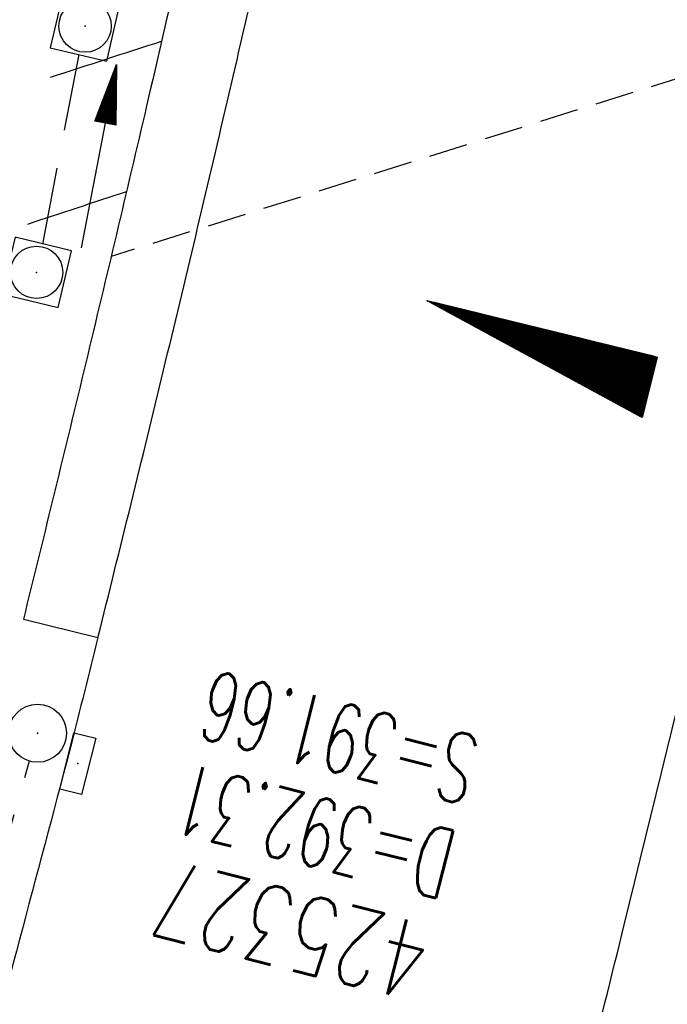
# Model space of a CAD drawing. Extents: x 450316 to 454644, y 428795 to 436505.
# Tile 93 of 256: x 453809 to 453825, y 431843 to 431868. Entities that reach past the tile are written whole.
import ezdxf

# ---------------------------------------------------------------- set-up
doc = ezdxf.new("R2010")
doc.units = 0
doc.header["$LTSCALE"] = 2
doc.header["$MEASUREMENT"] = 0
for name, pattern in [('ACHSE', [5.5, 4, -0.5, 0.5, -0.5]), ('AUSGEZOGEN', [0]), ('GESTRICH-X2', [1.5, 1, -0.5]), ('GESTRICHELT', [0.75, 0.5, -0.25])]:
    doc.linetypes.add(name, pattern=pattern)
doc.layers.get('0').update_dxf_attribs({"linetype": 'CONTINUOUS'})
for name, color, linetype in [('ACHSETOP', 1, 'ACHSE'), ('BAUWO', 1, 'CONTINUOUS'), ('BAUWUTOP', 1, 'GESTRICHELT'), ('FBR', 8, 'CONTINUOUS'), ('GEF', 1, 'AUSGEZOGEN'), ('KANAL', 7, 'GESTRICH-X2'), ('PFEIL', 7, 'CONTINUOUS'), ('SCHACHTNR', 6, 'CONTINUOUS'), ('SCHSYMBOL', 7, 'CONTINUOUS'), ('WEG', 8, 'AUSGEZOGEN')]:
    doc.layers.add(name, color=color, linetype=linetype)
doc.styles.add('ROMANS', font='romans.shx', dxfattribs={"width": 0.8})

# ---------------------------------------------------------------- blocks, each defined once
blk = doc.blocks.new('30')
at = {"color": 0}
for p, q in [((-0.75, -0.29), (-0.75, 0.293)), ((-0.75, 0.293), (0.753, 0.293)), ((0.753, 0.293), (0.753, -0.29)), ((0.753, -0.29), (-0.75, -0.29))]:
    blk.add_line(p, q, dxfattribs=at)
blk.add_point((0, 0), dxfattribs=at)
blk = doc.blocks.new('GST')
at = {"color": 0}
blk.add_circle((0, 0), 0.75, dxfattribs=at)
blk.add_point((0, 0), dxfattribs=at)
blk = doc.blocks.new('10')
blk.add_blockref('GST', (0, 0))
blk = doc.blocks.new('20')
blk.add_lwpolyline([(-0.754, -0.751), (0.754, -0.751), (0.754, 0.75), (-0.754, 0.75)], close=True)
blk.add_circle((0, 0), 0.676)
blk.add_point((0, 0))
blk = doc.blocks.new('PFEIL2')
at = {"color": 0}
for p, q in [((0.881, -0.271), (0.879, 0.276)), ((0.879, 0.276), (2.429, 0.009)), ((0.911, 0.27), (0.879, 0.265)), ((0.965, 0.261), (0.879, 0.246)), ((0.88, 0.002), (-2.401, -0.012)), ((1.019, 0.252), (0.879, 0.228)), ((1.073, 0.242), (0.879, 0.209)), ((1.127, 0.233), (0.879, 0.191)), ((1.181, 0.224), (0.879, 0.172)), ((1.235, 0.214), (0.879, 0.154)), ((1.289, 0.205), (0.879, 0.135)), ((1.343, 0.196), (0.879, 0.117)), ((1.397, 0.187), (0.879, 0.098)), ((1.451, 0.177), (0.879, 0.08)), ((1.505, 0.168), (0.879, 0.061)), ((1.559, 0.159), (0.88, 0.043)), ((1.613, 0.149), (0.88, 0.024)), ((1.668, 0.14), (0.88, 0.006)), ((1.722, 0.131), (0.88, -0.013)), ((1.776, 0.121), (0.88, -0.031)), ((1.83, 0.112), (0.88, -0.05)), ((1.884, 0.103), (0.88, -0.068)), ((1.938, 0.094), (0.88, -0.087)), ((1.992, 0.084), (0.88, -0.105)), ((2.046, 0.075), (0.88, -0.124)), ((2.1, 0.066), (0.88, -0.142)), ((2.154, 0.056), (0.88, -0.161)), ((2.208, 0.047), (0.88, -0.179)), ((2.262, 0.038), (0.881, -0.198)), ((2.316, 0.029), (0.881, -0.216)), ((2.37, 0.019), (0.881, -0.235)), ((2.424, 0.01), (0.881, -0.253)), ((2.429, 0.009), (0.881, -0.271))]:
    blk.add_line(p, q, dxfattribs=at)
blk = doc.blocks.new('*X33')
at = {"color": 0}
for p, q in [((725.827, 193.844), (727.436, 195.453)), ((725.827, 193.853), (727.427, 195.453)), ((725.827, 193.861), (727.418, 195.453)), ((725.827, 193.87), (727.409, 195.453)), ((725.827, 193.879), (727.401, 195.453)), ((725.827, 193.888), (727.392, 195.453)), ((725.827, 193.897), (727.383, 195.453)), ((725.827, 193.906), (727.374, 195.453)), ((725.827, 193.914), (727.365, 195.453)), ((725.827, 193.923), (727.356, 195.453)), ((725.827, 193.932), (727.347, 195.453)), ((725.827, 193.941), (727.339, 195.453)), ((725.827, 193.95), (727.33, 195.453)), ((725.827, 193.959), (727.321, 195.453)), ((725.827, 193.967), (727.312, 195.453)), ((725.827, 193.976), (727.303, 195.453)), ((725.827, 193.985), (727.294, 195.453)), ((725.827, 193.994), (727.286, 195.453)), ((725.827, 194.003), (727.277, 195.453)), ((725.827, 194.012), (727.268, 195.453)), ((725.827, 194.02), (727.259, 195.453)), ((725.827, 194.029), (727.25, 195.453)), ((725.827, 194.038), (727.241, 195.453)), ((725.827, 194.047), (727.233, 195.453)), ((725.827, 194.056), (727.224, 195.453)), ((725.827, 194.065), (727.215, 195.453)), ((725.827, 194.073), (727.206, 195.453)), ((725.827, 194.082), (727.197, 195.453)), ((725.827, 194.091), (727.188, 195.453)), ((725.827, 194.1), (727.18, 195.453)), ((725.827, 194.109), (727.171, 195.453)), ((725.827, 194.118), (727.162, 195.453)), ((725.827, 194.127), (727.153, 195.453)), ((725.827, 194.135), (727.144, 195.453)), ((725.827, 194.144), (727.135, 195.453)), ((725.827, 194.153), (727.127, 195.453)), ((725.827, 194.162), (727.118, 195.453)), ((725.827, 194.171), (727.109, 195.453)), ((725.827, 194.18), (727.1, 195.453)), ((725.827, 194.188), (727.091, 195.453)), ((725.827, 194.197), (727.082, 195.453)), ((725.827, 194.206), (727.073, 195.453)), ((725.827, 194.215), (727.065, 195.453)), ((725.827, 194.224), (727.056, 195.453)), ((725.827, 194.233), (727.047, 195.453)), ((725.827, 194.241), (727.038, 195.453)), ((725.827, 194.25), (727.029, 195.453)), ((725.827, 194.259), (727.02, 195.453)), ((725.827, 194.268), (727.012, 195.453)), ((725.827, 194.277), (727.003, 195.453)), ((725.827, 194.286), (726.994, 195.453)), ((725.827, 194.294), (726.985, 195.453)), ((725.827, 194.303), (726.976, 195.453)), ((725.827, 194.312), (726.967, 195.453)), ((725.827, 194.321), (726.959, 195.453)), ((725.827, 194.33), (726.95, 195.453)), ((725.827, 194.339), (726.941, 195.453)), ((725.827, 194.348), (726.932, 195.453)), ((725.827, 194.356), (726.923, 195.453)), ((725.827, 194.365), (726.914, 195.453)), ((725.827, 194.374), (726.906, 195.453)), ((725.827, 194.383), (726.897, 195.453)), ((725.827, 194.392), (726.888, 195.453)), ((725.827, 194.401), (726.879, 195.453)), ((725.827, 194.409), (726.87, 195.453)), ((725.827, 194.418), (726.861, 195.453)), ((725.827, 194.427), (726.853, 195.453)), ((725.827, 194.436), (726.844, 195.453)), ((725.827, 194.445), (726.835, 195.453)), ((725.827, 194.454), (726.826, 195.453)), ((725.827, 194.462), (726.817, 195.453)), ((725.827, 194.471), (726.808, 195.453)), ((725.827, 194.48), (726.799, 195.453)), ((725.827, 194.489), (726.791, 195.453)), ((725.827, 194.498), (726.782, 195.453)), ((725.827, 194.507), (726.773, 195.453)), ((725.827, 194.515), (726.764, 195.453)), ((725.827, 194.524), (726.755, 195.453)), ((725.827, 194.533), (726.746, 195.453)), ((725.827, 194.542), (726.738, 195.453)), ((725.827, 194.551), (726.729, 195.453)), ((725.827, 194.56), (726.72, 195.453)), ((725.827, 194.568), (726.711, 195.453)), ((725.827, 194.577), (726.702, 195.453)), ((725.827, 194.586), (726.693, 195.453)), ((725.827, 194.595), (726.685, 195.453)), ((725.827, 194.604), (726.676, 195.453)), ((725.827, 194.613), (726.667, 195.453)), ((725.827, 194.622), (726.658, 195.453)), ((725.827, 194.63), (726.649, 195.453)), ((725.827, 194.639), (726.64, 195.453)), ((725.827, 194.648), (726.632, 195.453)), ((725.827, 194.657), (726.623, 195.453)), ((725.827, 194.666), (726.614, 195.453)), ((725.827, 194.675), (726.605, 195.453)), ((725.827, 194.683), (726.596, 195.453)), ((725.827, 194.692), (726.587, 195.453)), ((725.827, 194.701), (726.579, 195.453)), ((725.827, 194.71), (726.57, 195.453)), ((725.827, 194.719), (726.561, 195.453)), ((725.827, 194.728), (726.552, 195.453)), ((725.827, 194.736), (726.543, 195.453)), ((725.827, 194.745), (726.534, 195.453)), ((725.827, 194.754), (726.525, 195.453)), ((725.827, 194.763), (726.517, 195.453)), ((725.827, 194.772), (726.508, 195.453)), ((725.827, 194.781), (726.499, 195.453)), ((725.827, 194.789), (726.49, 195.453)), ((725.827, 194.798), (726.481, 195.453)), ((725.827, 194.807), (726.472, 195.453)), ((725.827, 194.816), (726.464, 195.453)), ((725.827, 194.825), (726.455, 195.453)), ((725.827, 194.834), (726.446, 195.453)), ((725.827, 194.842), (726.437, 195.453)), ((725.827, 194.851), (726.428, 195.453)), ((725.827, 194.86), (726.419, 195.453)), ((725.827, 194.869), (726.411, 195.453)), ((725.827, 194.878), (726.402, 195.453)), ((725.827, 194.887), (726.393, 195.453)), ((725.827, 194.896), (726.384, 195.453)), ((725.827, 194.904), (726.375, 195.453)), ((725.827, 194.913), (726.366, 195.453)), ((725.827, 194.922), (726.358, 195.453)), ((725.827, 194.931), (726.349, 195.453)), ((725.827, 194.94), (726.34, 195.453)), ((725.827, 194.949), (726.331, 195.453)), ((725.827, 194.957), (726.322, 195.453)), ((725.827, 194.966), (726.313, 195.453)), ((725.827, 194.975), (726.305, 195.453)), ((725.827, 194.984), (726.296, 195.453)), ((725.827, 194.993), (726.287, 195.453)), ((725.827, 195.002), (726.278, 195.453)), ((725.827, 195.01), (726.269, 195.453)), ((725.827, 195.019), (726.26, 195.453)), ((725.827, 195.028), (726.251, 195.453)), ((725.827, 195.037), (726.243, 195.453)), ((725.827, 195.046), (726.234, 195.453)), ((725.827, 195.055), (726.225, 195.453)), ((725.827, 195.063), (726.216, 195.453)), ((725.827, 195.072), (726.207, 195.453)), ((725.827, 195.081), (726.198, 195.453)), ((725.827, 195.09), (726.19, 195.453)), ((725.827, 195.099), (726.181, 195.453)), ((725.827, 195.108), (726.172, 195.453)), ((725.827, 195.116), (726.163, 195.453)), ((725.827, 195.125), (726.154, 195.453)), ((725.827, 195.134), (726.145, 195.453)), ((725.827, 195.143), (726.137, 195.453)), ((725.827, 195.152), (726.128, 195.453)), ((725.827, 195.161), (726.119, 195.453)), ((725.827, 195.17), (726.11, 195.453)), ((725.827, 195.178), (726.101, 195.453)), ((725.827, 195.187), (726.092, 195.453)), ((725.827, 195.196), (726.084, 195.453)), ((725.827, 195.205), (726.075, 195.453)), ((725.827, 195.214), (726.066, 195.453)), ((725.827, 195.223), (726.057, 195.453)), ((725.827, 195.231), (726.048, 195.453)), ((725.827, 195.24), (726.039, 195.453)), ((725.827, 195.249), (726.031, 195.453)), ((725.827, 195.258), (726.022, 195.453)), ((725.827, 195.267), (726.013, 195.453)), ((725.827, 195.276), (726.004, 195.453)), ((725.827, 195.284), (725.995, 195.453)), ((725.827, 195.293), (725.986, 195.453)), ((725.827, 195.302), (725.977, 195.453)), ((725.827, 195.311), (725.969, 195.453)), ((725.827, 195.32), (725.96, 195.453)), ((725.827, 195.329), (725.951, 195.453)), ((725.827, 195.337), (725.942, 195.453)), ((725.827, 195.346), (725.933, 195.453)), ((725.827, 195.355), (725.924, 195.453)), ((725.827, 195.364), (725.916, 195.453)), ((725.827, 195.373), (725.907, 195.453)), ((725.827, 195.382), (725.898, 195.453)), ((725.827, 195.39), (725.889, 195.453)), ((725.827, 195.399), (725.88, 195.453)), ((725.827, 195.408), (725.871, 195.453)), ((725.827, 195.417), (725.863, 195.453)), ((725.827, 195.426), (725.854, 195.453)), ((725.827, 195.435), (725.845, 195.453)), ((725.827, 195.444), (725.836, 195.453)), ((725.827, 193.826), (727.433, 195.433)), ((725.827, 193.817), (727.43, 195.421)), ((725.827, 193.808), (727.427, 195.409)), ((725.827, 193.799), (727.424, 195.397)), ((725.827, 193.791), (727.421, 195.385)), ((725.827, 193.782), (727.418, 195.373)), ((725.827, 193.773), (727.414, 195.361)), ((725.827, 193.764), (727.411, 195.349)), ((725.827, 193.755), (727.408, 195.337)), ((725.827, 193.746), (727.405, 195.325)), ((725.827, 193.738), (727.402, 195.313)), ((725.827, 193.729), (727.399, 195.301)), ((725.827, 193.72), (727.395, 195.289)), ((725.827, 193.711), (727.392, 195.277)), ((725.827, 193.702), (727.389, 195.265)), ((725.827, 193.693), (727.386, 195.253)), ((725.827, 193.685), (727.383, 195.241)), ((725.827, 193.676), (727.38, 195.229)), ((725.827, 193.667), (727.377, 195.217)), ((725.827, 193.658), (727.373, 195.205)), ((725.827, 193.649), (727.37, 195.193)), ((725.827, 193.64), (727.367, 195.181)), ((725.827, 193.632), (727.364, 195.169)), ((725.827, 193.623), (727.361, 195.157)), ((725.827, 193.614), (727.358, 195.145)), ((725.827, 193.605), (727.354, 195.133)), ((725.827, 193.596), (727.351, 195.121)), ((725.827, 193.587), (727.348, 195.109)), ((725.827, 193.579), (727.345, 195.097)), ((725.827, 193.57), (727.342, 195.085)), ((725.827, 193.561), (727.339, 195.073)), ((725.827, 193.552), (727.336, 195.061)), ((725.827, 193.543), (727.332, 195.049)), ((725.827, 193.534), (727.329, 195.037)), ((725.827, 193.525), (727.326, 195.025)), ((725.827, 193.517), (727.323, 195.013)), ((725.827, 193.508), (727.32, 195.001)), ((725.827, 193.499), (727.317, 194.989)), ((725.827, 193.49), (727.313, 194.977)), ((725.827, 193.481), (727.31, 194.965)), ((725.827, 193.472), (727.307, 194.953)), ((725.827, 193.464), (727.304, 194.941)), ((725.827, 193.455), (727.301, 194.929)), ((725.827, 193.446), (727.298, 194.917)), ((725.827, 193.437), (727.295, 194.905)), ((725.827, 193.428), (727.291, 194.893)), ((725.827, 193.419), (727.288, 194.881)), ((725.827, 193.411), (727.285, 194.869)), ((725.827, 193.402), (727.282, 194.857)), ((725.827, 193.393), (727.279, 194.845)), ((725.827, 193.384), (727.276, 194.833)), ((725.827, 193.375), (727.272, 194.821)), ((725.827, 193.366), (727.269, 194.809)), ((725.827, 193.358), (727.266, 194.797)), ((725.827, 193.349), (727.263, 194.785)), ((725.827, 193.34), (727.26, 194.773)), ((725.827, 193.331), (727.257, 194.761)), ((725.827, 193.322), (727.254, 194.749)), ((725.827, 193.313), (727.25, 194.737)), ((725.827, 193.305), (727.247, 194.725)), ((725.827, 193.296), (727.244, 194.713)), ((725.827, 193.287), (727.241, 194.701)), ((725.827, 193.278), (727.238, 194.689)), ((725.827, 193.269), (727.235, 194.677)), ((725.827, 193.26), (727.231, 194.665)), ((725.827, 193.251), (727.228, 194.653)), ((725.827, 193.243), (727.225, 194.641)), ((725.827, 193.234), (727.222, 194.629)), ((725.827, 193.225), (727.219, 194.617)), ((725.827, 193.216), (727.216, 194.605)), ((725.827, 193.207), (727.213, 194.593)), ((725.827, 193.198), (727.209, 194.581)), ((725.827, 193.19), (727.206, 194.569)), ((725.827, 193.181), (727.203, 194.557)), ((725.827, 193.172), (727.2, 194.545)), ((725.827, 193.163), (727.197, 194.533)), ((725.827, 193.154), (727.194, 194.521)), ((725.827, 193.145), (727.19, 194.509)), ((725.827, 193.137), (727.187, 194.497)), ((725.827, 193.128), (727.184, 194.485)), ((725.827, 193.119), (727.181, 194.473)), ((725.827, 193.11), (727.178, 194.461)), ((725.827, 193.101), (727.175, 194.449)), ((725.827, 193.092), (727.172, 194.437)), ((725.827, 193.084), (727.168, 194.425)), ((725.827, 193.075), (727.165, 194.413)), ((725.827, 193.066), (727.162, 194.401)), ((725.827, 193.057), (727.159, 194.389)), ((725.827, 193.048), (727.156, 194.377)), ((725.827, 193.039), (727.153, 194.365)), ((725.827, 193.031), (727.149, 194.353)), ((725.827, 193.022), (727.146, 194.341)), ((725.827, 193.013), (727.143, 194.329)), ((725.827, 193.004), (727.14, 194.317)), ((725.827, 192.995), (727.137, 194.305)), ((725.827, 192.986), (727.134, 194.293)), ((725.827, 192.977), (727.131, 194.281)), ((725.827, 192.969), (727.127, 194.269)), ((725.827, 192.96), (727.124, 194.257)), ((725.827, 192.951), (727.121, 194.245)), ((725.827, 192.942), (727.118, 194.233)), ((725.827, 192.933), (727.115, 194.221)), ((725.827, 192.924), (727.112, 194.209)), ((725.827, 192.916), (727.108, 194.197)), ((725.827, 192.907), (727.105, 194.185)), ((725.827, 192.898), (727.102, 194.173)), ((725.827, 192.889), (727.099, 194.161)), ((725.827, 192.88), (727.096, 194.15)), ((725.827, 192.871), (727.093, 194.138)), ((725.827, 192.863), (727.09, 194.126)), ((725.827, 192.854), (727.086, 194.114)), ((725.827, 192.845), (727.083, 194.102)), ((725.827, 192.836), (727.08, 194.09)), ((725.827, 192.827), (727.077, 194.078)), ((725.827, 192.818), (727.074, 194.066)), ((725.827, 192.81), (727.071, 194.054)), ((725.827, 192.801), (727.068, 194.042)), ((725.827, 192.792), (727.064, 194.03)), ((725.827, 192.783), (727.061, 194.018)), ((725.827, 192.774), (727.058, 194.006)), ((725.827, 192.765), (727.055, 193.994)), ((725.827, 192.757), (727.052, 193.982)), ((725.827, 192.748), (727.049, 193.97)), ((725.827, 192.739), (727.045, 193.958)), ((725.827, 192.73), (727.042, 193.946)), ((725.827, 192.721), (727.039, 193.934)), ((725.827, 192.712), (727.036, 193.922)), ((725.827, 192.703), (727.033, 193.91)), ((725.827, 192.695), (727.03, 193.898)), ((725.827, 192.686), (727.027, 193.886)), ((725.827, 192.677), (727.023, 193.874)), ((725.827, 192.668), (727.02, 193.862)), ((725.827, 192.659), (727.017, 193.85)), ((725.827, 192.65), (727.014, 193.838)), ((725.827, 192.642), (727.011, 193.826)), ((725.827, 192.633), (727.008, 193.814)), ((725.827, 192.624), (727.004, 193.802)), ((725.827, 192.615), (727.001, 193.79)), ((725.827, 192.606), (726.998, 193.778)), ((725.827, 192.597), (726.995, 193.766)), ((725.827, 192.589), (726.992, 193.754)), ((725.827, 192.58), (726.989, 193.742)), ((725.827, 192.571), (726.986, 193.73)), ((725.827, 192.562), (726.982, 193.718)), ((725.827, 192.553), (726.979, 193.706)), ((725.827, 192.544), (726.976, 193.694)), ((725.827, 192.536), (726.973, 193.682)), ((725.827, 192.527), (726.97, 193.67)), ((725.827, 192.518), (726.967, 193.658)), ((725.827, 192.509), (726.963, 193.646)), ((725.827, 192.5), (726.96, 193.634)), ((725.827, 192.491), (726.957, 193.622)), ((725.827, 192.483), (726.954, 193.61)), ((725.827, 192.474), (726.951, 193.598)), ((725.827, 192.465), (726.948, 193.586)), ((725.827, 192.456), (726.945, 193.574)), ((725.827, 192.447), (726.941, 193.562)), ((725.827, 192.438), (726.938, 193.55)), ((725.827, 192.429), (726.935, 193.538)), ((725.827, 192.421), (726.932, 193.526)), ((725.827, 192.412), (726.929, 193.514)), ((725.827, 192.403), (726.926, 193.502)), ((725.827, 192.394), (726.922, 193.49)), ((725.827, 192.385), (726.919, 193.478)), ((725.827, 192.376), (726.916, 193.466)), ((725.827, 192.368), (726.913, 193.454)), ((725.827, 192.359), (726.91, 193.442)), ((725.827, 192.35), (726.907, 193.43)), ((725.827, 192.341), (726.904, 193.418)), ((725.827, 192.332), (726.9, 193.406)), ((725.827, 192.323), (726.897, 193.394)), ((725.827, 192.315), (726.894, 193.382)), ((725.827, 192.306), (726.891, 193.37)), ((725.827, 192.297), (726.888, 193.358)), ((725.827, 192.288), (726.885, 193.346)), ((725.827, 192.279), (726.881, 193.334)), ((725.827, 192.27), (726.878, 193.322)), ((725.827, 192.262), (726.875, 193.31)), ((725.827, 192.253), (726.872, 193.298)), ((725.827, 192.244), (726.869, 193.286)), ((725.827, 192.235), (726.866, 193.274)), ((725.827, 192.226), (726.863, 193.262)), ((725.827, 192.217), (726.859, 193.25)), ((725.827, 192.209), (726.856, 193.238)), ((725.827, 192.2), (726.853, 193.226)), ((725.827, 192.191), (726.85, 193.214)), ((725.827, 192.182), (726.847, 193.202)), ((725.827, 192.173), (726.844, 193.19)), ((725.827, 192.164), (726.84, 193.178)), ((725.827, 192.155), (726.837, 193.166)), ((725.827, 192.147), (726.834, 193.154)), ((725.827, 192.138), (726.831, 193.142)), ((725.827, 192.129), (726.828, 193.13)), ((725.827, 192.12), (726.825, 193.118)), ((725.827, 192.111), (726.822, 193.106)), ((725.827, 192.102), (726.818, 193.094)), ((725.827, 192.094), (726.815, 193.082)), ((725.827, 192.085), (726.812, 193.07)), ((725.827, 192.076), (726.809, 193.058)), ((725.827, 192.067), (726.806, 193.046)), ((725.827, 192.058), (726.803, 193.034)), ((725.827, 192.049), (726.799, 193.022)), ((725.827, 192.041), (726.796, 193.01)), ((725.827, 192.032), (726.793, 192.998)), ((725.827, 192.023), (726.79, 192.986)), ((725.827, 192.014), (726.787, 192.974)), ((725.827, 192.005), (726.784, 192.962)), ((725.827, 191.996), (726.781, 192.95)), ((725.827, 191.988), (726.777, 192.938)), ((725.827, 191.979), (726.774, 192.926)), ((725.827, 191.97), (726.771, 192.914)), ((725.827, 191.961), (726.768, 192.902)), ((725.827, 191.952), (726.765, 192.89)), ((725.827, 191.943), (726.762, 192.878)), ((725.827, 191.935), (726.758, 192.866)), ((725.827, 191.926), (726.755, 192.854)), ((725.827, 191.917), (726.752, 192.842)), ((725.827, 191.908), (726.749, 192.83)), ((725.827, 191.899), (726.746, 192.818)), ((725.827, 191.89), (726.743, 192.806)), ((725.827, 191.881), (726.74, 192.794)), ((725.827, 191.873), (726.736, 192.782)), ((725.827, 191.864), (726.733, 192.77)), ((725.827, 191.855), (726.73, 192.758)), ((725.827, 191.846), (726.727, 192.746)), ((725.827, 191.837), (726.724, 192.734)), ((725.827, 191.828), (726.721, 192.722)), ((725.827, 191.82), (726.717, 192.71)), ((725.827, 191.811), (726.714, 192.698)), ((725.827, 191.802), (726.711, 192.686)), ((725.827, 191.793), (726.708, 192.674)), ((725.827, 191.784), (726.705, 192.662)), ((725.827, 191.775), (726.702, 192.65)), ((725.827, 191.767), (726.699, 192.639)), ((725.827, 191.758), (726.695, 192.627)), ((725.827, 191.749), (726.692, 192.615)), ((725.827, 191.74), (726.689, 192.603)), ((725.827, 191.731), (726.686, 192.591)), ((725.827, 191.722), (726.683, 192.579)), ((725.827, 191.714), (726.68, 192.567)), ((725.827, 191.705), (726.677, 192.555)), ((725.827, 191.696), (726.673, 192.543)), ((725.827, 191.687), (726.67, 192.531)), ((725.827, 191.678), (726.667, 192.519)), ((725.827, 191.669), (726.664, 192.507)), ((725.827, 191.66), (726.661, 192.495)), ((725.827, 191.652), (726.658, 192.483)), ((725.827, 191.643), (726.654, 192.471)), ((725.827, 191.634), (726.651, 192.459)), ((725.827, 191.625), (726.648, 192.447)), ((725.827, 191.616), (726.645, 192.435)), ((725.827, 191.607), (726.642, 192.423)), ((725.827, 191.599), (726.639, 192.411)), ((725.827, 191.59), (726.636, 192.399)), ((725.827, 191.581), (726.632, 192.387)), ((725.827, 191.572), (726.629, 192.375)), ((725.827, 191.563), (726.626, 192.363)), ((725.827, 191.554), (726.623, 192.351)), ((725.827, 191.546), (726.62, 192.339)), ((725.827, 191.537), (726.617, 192.327)), ((725.827, 191.528), (726.613, 192.315)), ((725.827, 191.519), (726.61, 192.303)), ((725.827, 191.51), (726.607, 192.291)), ((725.827, 191.501), (726.604, 192.279)), ((725.827, 191.493), (726.601, 192.267)), ((725.827, 191.484), (726.598, 192.255)), ((725.827, 191.475), (726.595, 192.243)), ((725.827, 191.466), (726.591, 192.231)), ((725.827, 191.457), (726.588, 192.219)), ((725.827, 191.448), (726.585, 192.207)), ((725.827, 191.44), (726.582, 192.195)), ((725.827, 191.431), (726.579, 192.183)), ((725.827, 191.422), (726.576, 192.171)), ((725.827, 191.413), (726.572, 192.159)), ((725.827, 191.404), (726.569, 192.147)), ((725.827, 191.395), (726.566, 192.135)), ((725.827, 191.386), (726.563, 192.123)), ((725.827, 191.378), (726.56, 192.111)), ((725.827, 191.369), (726.557, 192.099)), ((725.827, 191.36), (726.554, 192.087)), ((725.827, 191.351), (726.55, 192.075)), ((725.827, 191.342), (726.547, 192.063)), ((725.827, 191.333), (726.544, 192.051)), ((725.827, 191.325), (726.541, 192.039)), ((725.827, 191.316), (726.538, 192.027)), ((725.827, 191.307), (726.535, 192.015)), ((725.827, 191.298), (726.531, 192.003)), ((725.827, 191.289), (726.528, 191.991)), ((725.827, 191.28), (726.525, 191.979)), ((725.827, 191.272), (726.522, 191.967)), ((725.827, 191.263), (726.519, 191.955)), ((725.827, 191.254), (726.516, 191.943)), ((725.827, 191.245), (726.513, 191.931)), ((725.827, 191.236), (726.509, 191.919)), ((725.827, 191.227), (726.506, 191.907)), ((725.827, 191.219), (726.503, 191.895)), ((725.827, 191.21), (726.5, 191.883)), ((725.827, 191.201), (726.497, 191.871)), ((725.827, 191.192), (726.494, 191.859)), ((725.827, 191.183), (726.49, 191.847)), ((725.827, 191.174), (726.487, 191.835)), ((725.827, 191.166), (726.484, 191.823)), ((725.827, 191.157), (726.481, 191.811)), ((725.827, 191.148), (726.478, 191.799)), ((725.827, 191.139), (726.475, 191.787)), ((725.827, 191.13), (726.472, 191.775)), ((725.827, 191.121), (726.468, 191.763)), ((725.827, 191.112), (726.465, 191.751)), ((725.827, 191.104), (726.462, 191.739)), ((725.827, 191.095), (726.459, 191.727)), ((725.827, 191.086), (726.456, 191.715)), ((725.827, 191.077), (726.453, 191.703)), ((725.827, 191.068), (726.449, 191.691)), ((725.827, 191.059), (726.446, 191.679)), ((725.827, 191.051), (726.443, 191.667)), ((725.827, 191.042), (726.44, 191.655)), ((725.827, 191.033), (726.437, 191.643)), ((725.827, 191.024), (726.434, 191.631)), ((725.827, 191.015), (726.431, 191.619)), ((725.827, 191.006), (726.427, 191.607)), ((725.827, 190.998), (726.424, 191.595)), ((725.827, 190.989), (726.421, 191.583)), ((725.827, 190.98), (726.418, 191.571)), ((725.827, 190.971), (726.415, 191.559)), ((725.827, 190.962), (726.412, 191.547)), ((725.827, 190.953), (726.408, 191.535)), ((725.827, 190.945), (726.405, 191.523)), ((725.827, 190.936), (726.402, 191.511)), ((725.827, 190.927), (726.399, 191.499)), ((725.827, 190.918), (726.396, 191.487)), ((725.827, 190.909), (726.393, 191.475)), ((725.827, 190.9), (726.39, 191.463)), ((725.827, 190.892), (726.386, 191.451)), ((725.827, 190.883), (726.383, 191.439)), ((725.827, 190.874), (726.38, 191.427)), ((725.827, 190.865), (726.377, 191.415)), ((725.827, 190.856), (726.374, 191.403)), ((725.827, 190.847), (726.371, 191.391)), ((725.827, 190.838), (726.367, 191.379)), ((725.827, 190.83), (726.364, 191.367)), ((725.827, 190.821), (726.361, 191.355)), ((725.827, 190.812), (726.358, 191.343)), ((725.827, 190.803), (726.355, 191.331)), ((725.827, 190.794), (726.352, 191.319)), ((725.827, 190.785), (726.349, 191.307)), ((725.827, 190.777), (726.345, 191.295)), ((725.827, 190.768), (726.342, 191.283)), ((725.827, 190.759), (726.339, 191.271)), ((725.827, 190.75), (726.336, 191.259)), ((725.827, 190.741), (726.333, 191.247)), ((725.827, 190.732), (726.33, 191.235)), ((725.827, 190.724), (726.326, 191.223)), ((725.827, 190.715), (726.323, 191.211)), ((725.827, 190.706), (726.32, 191.199)), ((725.827, 190.697), (726.317, 191.187)), ((725.827, 190.688), (726.314, 191.175)), ((725.827, 190.679), (726.311, 191.163)), ((725.827, 190.671), (726.308, 191.151)), ((725.827, 190.662), (726.304, 191.139)), ((725.827, 190.653), (726.301, 191.128)), ((725.827, 190.644), (726.298, 191.116)), ((725.827, 190.635), (726.295, 191.104)), ((725.827, 190.626), (726.292, 191.092)), ((725.827, 190.618), (726.289, 191.08)), ((725.827, 190.609), (726.286, 191.068)), ((725.827, 190.6), (726.282, 191.056)), ((725.827, 190.591), (726.279, 191.044)), ((725.827, 190.582), (726.276, 191.032)), ((725.827, 190.573), (726.273, 191.02)), ((725.827, 190.564), (726.27, 191.008)), ((725.827, 190.556), (726.267, 190.996)), ((725.827, 190.547), (726.263, 190.984)), ((725.827, 190.538), (726.26, 190.972)), ((725.827, 190.529), (726.257, 190.96)), ((725.827, 190.52), (726.254, 190.948)), ((725.827, 190.511), (726.251, 190.936)), ((725.827, 190.503), (726.248, 190.924)), ((725.827, 190.494), (726.245, 190.912)), ((725.827, 190.485), (726.241, 190.9)), ((725.827, 190.476), (726.238, 190.888)), ((725.827, 190.467), (726.235, 190.876)), ((725.827, 190.458), (726.232, 190.864)), ((725.827, 190.45), (726.229, 190.852)), ((725.827, 190.441), (726.226, 190.84)), ((725.827, 190.432), (726.222, 190.828)), ((725.827, 190.423), (726.219, 190.816)), ((725.827, 190.414), (726.216, 190.804)), ((725.827, 190.405), (726.213, 190.792)), ((725.827, 190.397), (726.21, 190.78)), ((725.827, 190.388), (726.207, 190.768)), ((725.827, 190.379), (726.204, 190.756)), ((725.827, 190.37), (726.2, 190.744)), ((725.827, 190.361), (726.197, 190.732)), ((725.827, 190.352), (726.194, 190.72)), ((725.827, 190.344), (726.191, 190.708)), ((725.827, 190.335), (726.188, 190.696)), ((725.827, 190.326), (726.185, 190.684)), ((725.827, 190.317), (726.181, 190.672)), ((725.827, 190.308), (726.178, 190.66)), ((725.827, 190.299), (726.175, 190.648)), ((725.827, 190.29), (726.172, 190.636)), ((725.827, 190.282), (726.169, 190.624)), ((725.827, 190.273), (726.166, 190.612)), ((725.827, 190.264), (726.163, 190.6)), ((725.827, 190.255), (726.159, 190.588)), ((725.827, 190.246), (726.156, 190.576)), ((725.827, 190.237), (726.153, 190.564)), ((725.827, 190.229), (726.15, 190.552)), ((725.827, 190.22), (726.147, 190.54)), ((725.827, 190.211), (726.144, 190.528)), ((725.827, 190.202), (726.14, 190.516)), ((725.827, 190.193), (726.137, 190.504)), ((725.827, 190.184), (726.134, 190.492)), ((725.827, 190.176), (726.131, 190.48)), ((725.827, 190.167), (726.128, 190.468)), ((725.827, 190.158), (726.125, 190.456)), ((725.827, 190.149), (726.122, 190.444)), ((725.827, 190.14), (726.118, 190.432)), ((725.827, 190.131), (726.115, 190.42)), ((725.827, 190.123), (726.112, 190.408)), ((725.827, 190.114), (726.109, 190.396)), ((725.827, 190.105), (726.106, 190.384)), ((725.827, 190.096), (726.103, 190.372)), ((725.827, 190.087), (726.099, 190.36)), ((725.827, 190.078), (726.096, 190.348)), ((725.827, 190.07), (726.093, 190.336)), ((725.827, 190.061), (726.09, 190.324)), ((725.827, 190.052), (726.087, 190.312)), ((725.827, 190.043), (726.084, 190.3)), ((725.827, 190.034), (726.081, 190.288)), ((725.827, 190.025), (726.077, 190.276)), ((725.827, 190.016), (726.074, 190.264)), ((725.827, 190.008), (726.071, 190.252)), ((725.827, 189.999), (726.068, 190.24)), ((725.827, 189.99), (726.065, 190.228)), ((725.827, 189.981), (726.062, 190.216)), ((725.827, 189.972), (726.058, 190.204)), ((725.827, 189.963), (726.055, 190.192)), ((725.827, 189.955), (726.052, 190.18)), ((725.827, 189.946), (726.049, 190.168)), ((725.827, 189.937), (726.046, 190.156)), ((725.827, 189.928), (726.043, 190.144)), ((725.827, 189.919), (726.04, 190.132)), ((725.827, 189.91), (726.036, 190.12)), ((725.827, 189.902), (726.033, 190.108)), ((725.827, 189.893), (726.03, 190.096)), ((725.827, 189.884), (726.027, 190.084)), ((725.827, 189.875), (726.024, 190.072)), ((725.827, 189.866), (726.021, 190.06)), ((725.827, 189.857), (726.017, 190.048)), ((725.827, 189.849), (726.014, 190.036)), ((725.827, 189.84), (726.011, 190.024)), ((725.827, 189.831), (726.008, 190.012)), ((725.827, 189.822), (726.005, 190)), ((725.827, 189.813), (726.002, 189.988)), ((725.827, 189.804), (725.999, 189.976)), ((725.827, 189.796), (725.995, 189.964)), ((725.827, 189.787), (725.992, 189.952)), ((725.827, 189.778), (725.989, 189.94)), ((725.827, 189.769), (725.986, 189.928)), ((725.827, 189.76), (725.983, 189.916)), ((725.827, 189.751), (725.98, 189.904)), ((725.827, 189.742), (725.976, 189.892)), ((725.827, 189.734), (725.973, 189.88)), ((725.827, 189.725), (725.97, 189.868)), ((725.827, 189.716), (725.967, 189.856)), ((725.827, 189.707), (725.964, 189.844)), ((725.827, 189.698), (725.961, 189.832)), ((725.827, 189.689), (725.958, 189.82)), ((725.827, 189.681), (725.954, 189.808)), ((725.827, 189.672), (725.951, 189.796)), ((725.827, 189.663), (725.948, 189.784)), ((725.827, 189.654), (725.945, 189.772)), ((725.827, 189.645), (725.942, 189.76)), ((725.827, 189.636), (725.939, 189.748)), ((725.827, 189.628), (725.935, 189.736)), ((725.827, 189.619), (725.932, 189.724)), ((725.827, 189.61), (725.929, 189.712)), ((725.827, 189.601), (725.926, 189.7)), ((725.827, 189.592), (725.923, 189.688)), ((725.827, 189.583), (725.92, 189.676)), ((725.827, 189.575), (725.917, 189.664)), ((725.827, 189.566), (725.913, 189.652)), ((725.827, 189.557), (725.91, 189.64)), ((725.827, 189.548), (725.907, 189.628)), ((725.827, 189.539), (725.904, 189.616)), ((725.827, 189.53), (725.901, 189.605)), ((725.827, 189.521), (725.898, 189.593)), ((725.827, 189.513), (725.895, 189.581)), ((725.827, 189.504), (725.891, 189.569)), ((725.827, 189.495), (725.888, 189.557)), ((725.827, 189.486), (725.885, 189.545)), ((725.827, 189.477), (725.882, 189.533)), ((725.827, 189.468), (725.879, 189.521)), ((725.827, 189.46), (725.876, 189.509)), ((725.827, 189.451), (725.872, 189.497)), ((725.827, 189.442), (725.869, 189.485)), ((725.827, 189.433), (725.866, 189.473)), ((725.827, 189.424), (725.863, 189.461)), ((725.827, 189.415), (725.86, 189.449)), ((725.827, 189.407), (725.857, 189.437)), ((725.827, 189.398), (725.854, 189.425)), ((725.827, 189.389), (725.85, 189.413)), ((725.827, 189.38), (725.847, 189.401)), ((725.827, 189.371), (725.844, 189.389)), ((725.827, 189.362), (725.841, 189.377)), ((725.827, 189.354), (725.838, 189.365)), ((725.827, 189.345), (725.835, 189.353)), ((725.827, 189.336), (725.831, 189.341))]:
    blk.add_line(p, q, dxfattribs=at)
blk = doc.blocks.new('GEF')
at = {"color": 0}
for p, q in [((0.01, 0.018), (0.01, 6.148)), ((1.622, 6.148), (0.01, 0.018)), ((0.01, 6.148), (1.622, 6.148))]:
    blk.add_line(p, q, dxfattribs=at)
blk.add_blockref('*X33', (-725.817, -189.305), dxfattribs=at)

msp = doc.modelspace()

# ---------------------------------------------------------------- linework, layer by layer
at = {"layer": 'ACHSETOP', "flags": 128}
msp.add_lwpolyline([(451271.766, 435019.042, -0.000001), (451272.365, 435018.353, -0.000032), (451272.387, 435018.328), (451288.791, 434999.463, -0.000002), (451296.993, 434990.03, 0.000007), (451305.195, 434980.597, 0.000007), (451313.397, 434971.165, -0.000007), (451321.599, 434961.732, -0.000007), (451329.801, 434952.299, 0.000007), (451338.003, 434942.866, 0.000007), (451346.205, 434933.433, -0.000007), (451354.407, 434924.001, -0.000007), (451362.609, 434914.568, 0.000011), (451370.811, 434905.135, 0.000001), (451379.013, 434895.702, 0.000001), (451387.215, 434886.27), (451403.62, 434867.404), (451420.024, 434848.539), (451436.428, 434829.674, -0.000013), (451444.63, 434820.241, 0.000007), (451452.832, 434810.808, 0.000007), (451461.034, 434801.376, -0.000007), (451469.236, 434791.943, -0.000007), (451477.438, 434782.51, 0.000007), (451485.64, 434773.077, 0.000007), (451493.842, 434763.645, -0.000007), (451502.044, 434754.212, -0.000007), (451510.246, 434744.779, 0.000007), (451518.448, 434735.346, 0.000007), (451526.65, 434725.914, -0.000007), (451534.852, 434716.481, -0.000007), (451543.054, 434707.048, 0.000011), (451551.256, 434697.615, 0.000001), (451559.458, 434688.182, 0.000001), (451567.66, 434678.75), (451584.065, 434659.884, -0.000001), (451592.267, 434650.452, -0.000001), (451600.469, 434641.019, -0.000011), (451608.671, 434631.586, 0.000013), (451616.873, 434622.153), (451633.277, 434603.288), (451649.681, 434584.423, -0.000013), (451657.883, 434574.99, 0.000007), (451666.085, 434565.557, 0.000007), (451674.287, 434556.124, -0.000007), (451682.489, 434546.692, -0.000007), (451690.691, 434537.259, 0.000006), (451698.893, 434527.826), (451715.297, 434508.961, -0.000015), (451721.01, 434502.39, 0.000008), (451726.723, 434495.82, 0.000958), (451727.518, 434494.909, 0.000181), (451731.723, 434490.114, 0.003894), (451738.179, 434482.871, 0.00247), (451748.503, 434471.583, 0.003793), (451756.233, 434463.34, 0.003129), (451765.742, 434453.478, 0.00313), (451774.532, 434444.586, 0.003132), (451783.429, 434435.81, 0.003134), (451792.435, 434427.146, 0.003132), (451801.553, 434418.591, 0.003131), (451810.774, 434410.155, 0.00313), (451820.102, 434401.832, 0.003133), (451829.541, 434393.621, 0.003138), (451839.066, 434385.542, 0.003131), (451848.69, 434377.585, 0.003125), (451858.432, 434369.733, 0.003124), (451868.271, 434362.004, 0.00313), (451878.187, 434354.413, 0.003138), (451888.199, 434346.945, 0.003133), (451898.32, 434339.593, 0.003131), (451908.525, 434332.373, 0.003131), (451918.818, 434325.282, 0.003132), (451929.206, 434318.316, 0.003136), (451939.668, 434311.489, 0.00313), (451950.209, 434304.797, 0.003123), (451960.857, 434298.223, 0.003128), (451971.589, 434291.781, 0.003137), (451982.371, 434285.491, 0.003139), (451993.235, 434279.335, 0.003133), (452004.198, 434273.303, 0.003123), (452015.227, 434267.413, 0.003125), (452026.323, 434261.665, 0.003132), (452037.503, 434256.05, 0.003138), (452048.733, 434250.584, 0.003134), (452060.02, 434245.265, 0.003122), (452071.413, 434240.069, 0.003127), (452083.62, 434234.685, 0.003578), (452094.349, 434230.124, 0.002702), (452108.409, 434224.354, 0.004189), (452117.528, 434220.758, 0.00053), (452126.341, 434217.378, 0.001569), (452129.323, 434216.249, 0.000008), (452135.115, 434214.077, -0.000025), (452140.907, 434211.904), (452164.314, 434203.123, 0.000006), (452176.018, 434198.733, -0.000007), (452187.722, 434194.343), (452211.129, 434185.563), (452234.536, 434176.783, -0.000012), (452246.24, 434172.393, 0.000007), (452257.944, 434168.002, 0.000002), (452265.746, 434165.075, 0.000001), (452281.351, 434159.222, 0.000005), (452293.055, 434154.832, -0.000007), (452304.759, 434150.442, -0.000019), (452316.463, 434146.052, 0.000015), (452328.166, 434141.661, 0.000002), (452338.097, 434137.936, 0.000001), (452351.573, 434132.881, 0.000004), (452363.277, 434128.491, -0.000006), (452374.981, 434124.101, -0.00002), (452386.684, 434119.71, 0.00002), (452398.388, 434115.32, 0.000006), (452410.092, 434110.93, -0.000004), (452421.796, 434106.54, -0.000001), (452435.272, 434101.485, -0.000002), (452445.203, 434097.76, -0.000015), (452456.906, 434093.369, 0.000019), (452468.61, 434088.979, 0.000007), (452480.314, 434084.589, -0.000006), (452492.018, 434080.199, -0.000002), (452503.721, 434075.809, 0.000002), (452515.425, 434071.419, 0.000006), (452527.129, 434067.029, -0.000007), (452538.833, 434062.639, -0.000019), (452550.536, 434058.248, 0.000015), (452562.24, 434053.858, 0.000002), (452572.171, 434050.133, 0.000001), (452585.647, 434045.078, 0.000004), (452597.351, 434040.688, -0.000006), (452609.055, 434036.298, -0.00002), (452620.758, 434031.907, 0.00002), (452632.462, 434027.517, 0.000006), (452644.166, 434023.127, -0.000004), (452655.87, 434018.737, -0.000001), (452669.346, 434013.682, -0.000002), (452679.277, 434009.957, -0.000015), (452690.981, 434005.567, 0.000014), (452702.684, 434001.176, 0.000011), (452714.388, 433996.786, -0.000001), (452726.092, 433992.396, -0.000007), (452735.031, 433989.043, -0.000005), (452748.181, 433984.11, -0.000156), (452748.221, 433984.095, -0.000005), (452749.498, 433983.615, -0.004183), (452758.692, 433980.071, -0.002721), (452772.748, 433974.429, -0.005081), (452782.771, 433970.223, -0.003908), (452795.7, 433964.522, -0.003912), (452807.05, 433959.304, -0.003907), (452818.331, 433953.902, -0.003903), (452829.522, 433948.327, -0.003904), (452840.62, 433942.58, -0.003907), (452851.631, 433936.658, -0.003909), (452862.543, 433930.568, -0.003906), (452873.352, 433924.312, -0.003899), (452884.081, 433917.876, -0.003907), (452894.713, 433911.271, -0.003917), (452905.212, 433904.518, -0.003914), (452915.606, 433897.601, -0.003904), (452925.914, 433890.505, -0.003895), (452936.108, 433883.251, -0.003902), (452946.169, 433875.853, -0.003909), (452956.117, 433868.296, -0.003904), (452965.957, 433860.575, -0.003908), (452975.671, 433852.704, -0.00391), (452985.257, 433844.687, -0.003909), (452994.717, 433836.52, -0.003908), (453004.051, 433828.203, -0.003902), (453013.251, 433819.744, -0.003901), (453022.321, 433811.14, -0.003907), (453031.261, 433802.39, -0.003913), (453040.05, 433793.514, -0.003909), (453048.995, 433784.194, -0.00418), (453057.218, 433775.343, -0.003621), (453064.799, 433766.924, -0.003001), (453073.811, 433756.645, -0.003775), (453082.931, 433745.954, -0.004894), (453089.822, 433737.587, -0.004962), (453096.584, 433729.038, -0.003805), (453105.204, 433717.738, -0.003005), (453113.364, 433706.734, -0.003643), (453119.973, 433697.569, -0.004174), (453127.227, 433687.17, -0.004295), (453134.105, 433676.947, -0.003507), (453140.018, 433667.855, -0.002688), (453147.586, 433655.895, -0.003695), (453155.363, 433643.251, -0.00538), (453160.547, 433634.47, -0.005332), (453165.53, 433625.601, -0.003667), (453172.541, 433612.577, -0.002679), (453179.095, 433600.023, -0.003501), (453183.992, 433590.355, -0.004313), (453189.196, 433579.668, -0.003909), (453194.743, 433567.786, -0.003909), (453199.853, 433556.378, -0.003909), (453204.783, 433544.892, -0.003903), (453209.809, 433532.66, -0.004384), (453214.103, 433521.695, -0.003423), (453219.661, 433506.825, -0.005955), (453222.694, 433498.219, -0.000145), (453225.568, 433489.736, -0.000252), (453227.219, 433484.852, -0.000085), (453230.064, 433476.416, -0.000405), (453230.656, 433474.653, -0.003646), (453233.571, 433465.744, 0.00217), (453238.424, 433450.758, 0.000006), (453242.327, 433438.883, -0.000007), (453246.23, 433427.008, -0.000012), (453250.132, 433415.133, 0.000009), (453254.035, 433403.258, 0.003001), (453258.01, 433391.404, -0.003002), (453261.985, 433379.55, -0.003008), (453265.815, 433367.653, 0.003009), (453269.646, 433355.757, 0.00001), (453273.549, 433343.882, -0.000019), (453277.452, 433332.007), (453285.257, 433308.257, 0.000005), (453289.16, 433296.382, -0.000004), (453293.063, 433284.507, -0.000001), (453297.412, 433271.275, -0.000001), (453300.869, 433260.756, -0.00001), (453304.771, 433248.881, 0.000008), (453308.674, 433237.006, 0.000011), (453312.577, 433225.131, -0.000004), (453316.48, 433213.256, -0.000007), (453317.957, 433208.761, -0.000002), (453324.285, 433189.506, -0.00006), (453324.748, 433188.095, 0.000004), (453325.212, 433186.684, 0.001409), (453327.806, 433178.862, 0.000842), (453332.205, 433165.794, 0.002106), (453335.59, 433155.932, 0.001506), (453340.42, 433142.182, 0.001603), (453344.587, 433130.552, 0.001566), (453348.928, 433118.674, 0.00157), (453353.282, 433106.987, 0.001563), (453357.73, 433095.275, 0.001555), (453362.245, 433083.606, 0.001558), (453366.823, 433071.988, 0.001562), (453371.477, 433060.391, 0.001561), (453376.206, 433048.816, 0.001565), (453381.007, 433037.273, 0.001565), (453385.878, 433025.763, 0.001563), (453390.82, 433014.287, 0.001561), (453395.838, 433002.832, 0.001559), (453400.927, 432991.41, 0.00156), (453406.083, 432980.028, 0.001563), (453411.315, 432968.669, 0.001565), (453416.612, 432957.354, 0.001562), (453421.976, 432946.082, 0.001558), (453427.424, 432934.813, 0.001559), (453432.943, 432923.577, 0.001564), (453438.516, 432912.409, 0.001566), (453444.163, 432901.268, 0.001564), (453449.888, 432890.145, 0.001558), (453455.356, 432879.682, 0.001394), (453461.537, 432868.025, 0.001724), (453468.567, 432854.963, 0.002516), (453473.461, 432846.052, 0.001346), (453478.156, 432837.657, 0.000835), (453485.787, 432824.152, 0.000825), (453493.393, 432810.794, 0.001335), (453498.128, 432802.562, 0.002522), (453503.255, 432793.804, 0.001723), (453510.868, 432781.051, 0.001395), (453517.698, 432769.769, 0.001557), (453523.875, 432759.701, 0.001564), (453531.451, 432747.524, 0.002105), (453537.147, 432738.516, 0.001027), (453545.205, 432725.948, 0.001523), (453550.684, 432717.498, 0.000001), (453550.839, 432717.261, 0.000124), (453550.84, 432717.259, 0.000024), (453557.597, 432706.912, -0.000007), (453564.355, 432696.566, -0.000001), (453571.19, 432686.101, 0.000005), (453578.025, 432675.635, 0.000012), (453584.861, 432665.17, -0.000012), (453591.696, 432654.704, -0.000004), (453598.531, 432644.238, 0.000004), (453605.366, 432633.773, 0.000001), (453612.202, 432623.307, -0.000001), (453619.037, 432612.841, -0.000004), (453625.872, 432602.376, 0.000003), (453632.707, 432591.91), (453646.378, 432570.979, -0.000014), (453650.935, 432564.001, -0.000007), (453660.048, 432550.047, -0.002465), (453666.815, 432539.572, 0.002471), (453673.568, 432529.119, 0.002497), (453680.467, 432518.67, -0.002488), (453687.389, 432508.185, -0.000003), (453694.224, 432497.72, 0.000006), (453701.059, 432487.254), (453714.73, 432466.322, -0.000006), (453721.565, 432455.856, 0.000006), (453728.4, 432445.391, 0.000183), (453728.474, 432445.277, -0.000027), (453728.969, 432444.521, -0.003905), (453733.992, 432436.709, -0.002472), (453741.768, 432424.267, -0.005163), (453747.303, 432415.103, -0.003867), (453754.471, 432402.736, -0.003958), (453760.534, 432391.888, -0.003913), (453766.494, 432380.818, -0.003903), (453772.248, 432369.72, -0.003904), (453777.826, 432358.535, -0.003901), (453783.485, 432346.731, -0.004288), (453788.457, 432335.909, -0.003523), (453794.251, 432322.76, -0.004762), (453798.376, 432312.962, -0.001651), (453802.105, 432303.777, -0.002689), (453804.345, 432298.119, -0.001542), (453805.535, 432295.038, -0.000893), (453807.562, 432289.711, -0.005639), (453811.068, 432280.125, -0.003891), (453815.882, 432266.138, -0.00573), (453819.492, 432254.955, -0.005082), (453823.289, 432242.262, -0.004537), (453827.3, 432227.849, -0.006762), (453829.772, 432218.119, -0.001828), (453832.339, 432207.234, -0.002855), (453833.917, 432200.252, -0.000688), (453834.588, 432197.184, -0.000614), (453835.33, 432193.746, -0.005087), (453837.353, 432183.825, -0.003463), (453840.076, 432169.201, -0.004355), (453841.882, 432158.581, -0.003298), (453844.052, 432144.521, -0.003873), (453845.959, 432130.87, -0.004703), (453847.336, 432119.601, -0.004431), (453848.679, 432106.664, -0.004859), (453849.683, 432094.847, -0.001971), (453850.759, 432079.747, -0.003754), (453851.233, 432071.814, -0.000235), (453851.272, 432071.058, -0.000154), (453851.331, 432069.903, -0.005004), (453851.76, 432059.357, -0.003657), (453852.096, 432044.916, -0.006284), (453852.131, 432034.652, -0.00442), (453851.869, 432020.065, -0.004496), (453851.355, 432005.74, -0.005961), (453850.742, 431994.946, -0.004032), (453849.635, 431980.541, -0.005521), (453848.625, 431970.038, -0.000545), (453848.175, 431965.885, -0.00099), (453847.92, 431963.599, -0.002817), (453847.082, 431956.57, -0.001743), (453845.624, 431945.22, -0.004295), (453844.128, 431934.589, -0.003233), (453841.927, 431920.496, -0.003719), (453839.898, 431908.592, -0.003474), (453837.544, 431895.884, -0.003471), (453834.928, 431882.783, -0.003984), (453832.479, 431871.403, -0.002961), (453829.251, 431857.357, -0.00403), (453826.736, 431847.072, -0.001132), (453824.957, 431840.111, -0.001603), (453823.675, 431835.205, -0.002375), (453822.368, 431830.363, -0.001541), (453820.296, 431822.917, -0.005811), (453817.744, 431814.242, -0.003321), (453813.002, 431799.15, -0.004369), (453808.955, 431786.926, -0.004589), (453804.893, 431775.36, -0.004977), (453800.134, 431762.595, -0.00596), (453795.928, 431752.024, -0.002426), (453790.614, 431739.296, -0.004094), (453787.367, 431731.794, -0.000338), (453786.71, 431730.312, -0.000388), (453786.136, 431729.023, -0.004625), (453782.634, 431721.365, -0.002368), (453775.588, 431706.507, -0.004069), (453770.201, 431695.516, -0.003863), (453764.344, 431684.031, -0.004659), (453758.242, 431672.552, -0.005048), (453752.404, 431662.068, -0.002758), (453744.856, 431648.996, -0.004203), (453739.784, 431640.488, -0.000453), (453738.552, 431638.464, -0.00049), (453737.409, 431636.595, -0.004121), (453733.364, 431630.114, -0.00246), (453726.445, 431619.347, -0.006277), (453720.589, 431610.574, -0.004581), (453712.305, 431598.731, -0.005038), (453704.604, 431588.16, -0.005528), (453697.383, 431578.675, -0.004083), (453688.218, 431567.105, -0.005886), (453681.701, 431559.207, -0.001219), (453676.737, 431553.362, -0.002238), (453674.011, 431550.197, -0.001962), (453670.562, 431546.26, -0.001297), (453665.305, 431540.337, -0.004313), (453658.171, 431532.478, -0.003182), (453648.342, 431521.973, -0.004167), (453639.222, 431512.508, -0.00462), (453630.847, 431504.116, -0.002727), (453619.912, 431493.477, -0.004271), (453612.835, 431486.781, -0.000068), (453609.879, 431484.033, -0.000648), (453609.571, 431483.747, -0.000003), (453600.643, 431475.492, -0.000005), (453594.487, 431469.799), (453576.132, 431452.827), (453557.776, 431435.854), (453539.42, 431418.881), (453521.065, 431401.909, 0.000001), (453511.887, 431393.422, 0.000001), (453502.709, 431384.936, 0.000013), (453493.531, 431376.449, -0.000013), (453484.354, 431367.963, 0), (453475.176, 431359.477, 0), (453465.998, 431350.99), (453447.643, 431334.018, 0.000001), (453438.465, 431325.531, 0.000001), (453429.287, 431317.045, 0.000013), (453420.11, 431308.558, -0.000007), (453410.932, 431300.072, -0.000004), (453403.532, 431293.229, -0.000002), (453392.576, 431283.099, -0.00001), (453383.398, 431274.613, 0.000015), (453374.22, 431266.127, 0.000014), (453365.042, 431257.64, -0.000013), (453355.865, 431249.154, 0), (453343.628, 431237.839, -0.000001), (453337.509, 431232.181), (453319.154, 431215.209, 0.000001), (453309.976, 431206.722, 0.000001), (453300.798, 431198.236, 0.000013), (453291.621, 431189.749, -0.000013), (453282.443, 431181.263, -0.000001), (453273.265, 431172.777, -0.000001), (453264.087, 431164.29), (453245.732, 431147.318), (453227.376, 431130.345), (453209.02, 431113.372, 0.000014), (453199.843, 431104.885, -0.000009), (453190.665, 431096.399, -0.000019), (453181.487, 431087.913, 0.000019), (453172.309, 431079.427, 0.000009), (453163.132, 431070.941, -0.000008), (453153.954, 431062.454), (453135.598, 431045.481, 0.000009), (453134.861, 431044.799, 0.000002), (453130.417, 431040.69, 0.002804), (453126.112, 431036.664, 0.001372), (453117.381, 431028.361, 0.005333), (453110.158, 431021.305, 0.003613), (453099.686, 431010.703, 0.004216), (453091.364, 431002.01, 0.003913), (453082.552, 430992.499, 0.00391), (453074.199, 430983.197, 0.003911), (453065.996, 430973.768, 0.003912), (453057.937, 430964.207, 0.003915), (453050.034, 430954.528, 0.00391), (453042.286, 430944.729, 0.003905), (453034.682, 430934.798, 0.003908), (453027.235, 430924.75, 0.003912), (453019.954, 430914.598, 0.003918), (453012.829, 430904.328, 0.003918), (453005.866, 430893.947, 0.003907), (452999.072, 430883.467, 0.0039), (452992.431, 430872.865, 0.003908), (452985.952, 430862.152, 0.00392), (452979.661, 430851.374, 0.00392), (452973.542, 430840.502, 0.003904), (452967.571, 430829.493, 0.003903), (452961.774, 430818.394, 0.003916), (452956.17, 430807.245, 0.00392), (452950.739, 430796.004, 0.00391), (452945.472, 430784.651, 0.003904), (452940.385, 430773.223, 0.00391), (452935.485, 430761.733, 0.003913), (452930.764, 430750.166, 0.003909), (452926.22, 430738.514, 0.003913), (452921.858, 430726.792, 0.003918), (452917.686, 430715.017, 0.003913), (452913.698, 430703.178, 0.003909), (452909.892, 430691.264, 0.003904), (452906.273, 430679.293, 0.003908), (452902.844, 430667.279, 0.003914), (452899.604, 430655.212, 0.003911), (452896.55, 430643.086, 0.003914), (452893.686, 430630.913, 0.003917), (452891.016, 430618.707, 0.003911), (452890.732, 430617.306, 0.000237), (452886.248, 430594.167, 0.007575), (452884.76, 430585.792, 0.003906), (452882.249, 430569.49)], format="xyb", dxfattribs=at)
at = {"layer": 'BAUWO'}
msp.add_lwpolyline([(453817.046, 431880.345), (453815.097, 431880.775, -0.001802), (453813.478, 431873.48, -0.001802), (453811.807, 431866.197, -0.001643), (453810.237, 431859.566, -0.001643), (453808.624, 431852.946), (453810.552, 431852.471)], format="xyb", dxfattribs=at)
at = {"layer": 'BAUWO', "flags": 128}
msp.add_lwpolyline([(453810.552, 431852.471, 0.001972), (453812.248, 431859.378, 0.001972), (453813.89, 431866.298, 0.001996), (453815.496, 431873.315, 0.001996), (453817.046, 431880.345)], format="xyb", dxfattribs=at)
at = {"layer": 'BAUWUTOP'}
msp.add_line((453852.987, 431875.54), (453810.892, 431862.309), dxfattribs=at)
at = {"layer": 'FBR', "flags": 128}
for points in [[(453291.485, 431192.357, -0.000001), (453311.412, 431210.82, -0.000243)], [(453575.994, 431475.694, -0.000002), (453561.636, 431462.404, -0.000009)], [(453781.79, 431724.229, 0.003758), (453786.764, 431735.414, 0.003961), (453791.319, 431746.097, 0.004549), (453795.676, 431756.819, 0.00385), (453800.611, 431769.572, 0.004549), (453805.237, 431782.152, 0.005251), (453809.031, 431793.127, 0.004899), (453812.649, 431804.324, 0.004483), (453816.372, 431816.633, 0.003477), (453820.671, 431831.707, 0.005657), (453823.144, 431841.02, 0.002003), (453824.148, 431845.049, 0.00045), (453828.532, 431863.016, 0.0027), (453828.68, 431863.638, 0.000489), (453829.472, 431867.074)], [(453810.552, 431852.471, -0.00045), (453809.848, 431849.662, -0.003175), (453809.745, 431849.264, -0.000997), (453804.511, 431829.686, -0.002862), (453802.635, 431822.878, -0.006643), (453799.491, 431812.262, -0.004896), (453794.894, 431797.962, -0.005248), (453790.523, 431785.255, -0.005571), (453786.147, 431773.376, -0.004616), (453781.038, 431760.333, -0.00509), (453776.176, 431748.596, -0.003121), (453771.656, 431738.173, -0.003294), (453767.247, 431728.352, -0.004246), (453761.25, 431715.517, -0.004731)]]:
    msp.add_lwpolyline(points, format="xyb", dxfattribs=at)
at = {"layer": 'KANAL'}
for p, q in [((453809.125, 431862.625), (453810.063, 431867.531)), ((453798, 431811.344), (453808.781, 431849.281))]:
    msp.add_line(p, q, dxfattribs=at)
at = {"layer": 'WEG'}
for points in [[(453809.323, 431866.94, -0.000048), (453812.197, 431867.873)], [(453808.743, 431863.149, -0.000052), (453811.29, 431863.99)]]:
    msp.add_lwpolyline(points, format="xyb", dxfattribs=at)

# ---------------------------------------------------------------- block references
at = {"layer": 'GEF', "rotation": 256.236205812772}
msp.add_blockref('GEF', (453819.03, 431861.186), dxfattribs=at)
at = {"layer": 'PFEIL', "rotation": 78.84610000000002}
msp.add_blockref('PFEIL2', (453810.573, 431864.888), dxfattribs=at)
at = {"layer": 'SCHSYMBOL'}
for name, p, rotation in [('20', (453810.219, 431868.261), 257.0016999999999), ('20', (453808.965, 431861.901), 256.5796), ('10', (453808.99, 431849.998), 255.8279), ('30', (453810.028, 431849.214), 255.795)]:
    msp.add_blockref(name, p, dxfattribs=dict(at, rotation=rotation))

# ---------------------------------------------------------------- texts
at = {"layer": 'SCHACHTNR', "style": 'ROMANS'}
for s, height, width, p in [('S=391.66', 1.8, 0.6, (453820.5, 431849.875)), ('D=392.31', 1.8, 0.6, (453819.906, 431847.438)), ('425327', 2, 0.7, (453819.281, 431845))]:
    msp.add_text(s, height=height, rotation=165.795, dxfattribs=dict(at, width=width)).set_placement(p)

doc.saveas('drawing.dxf')
